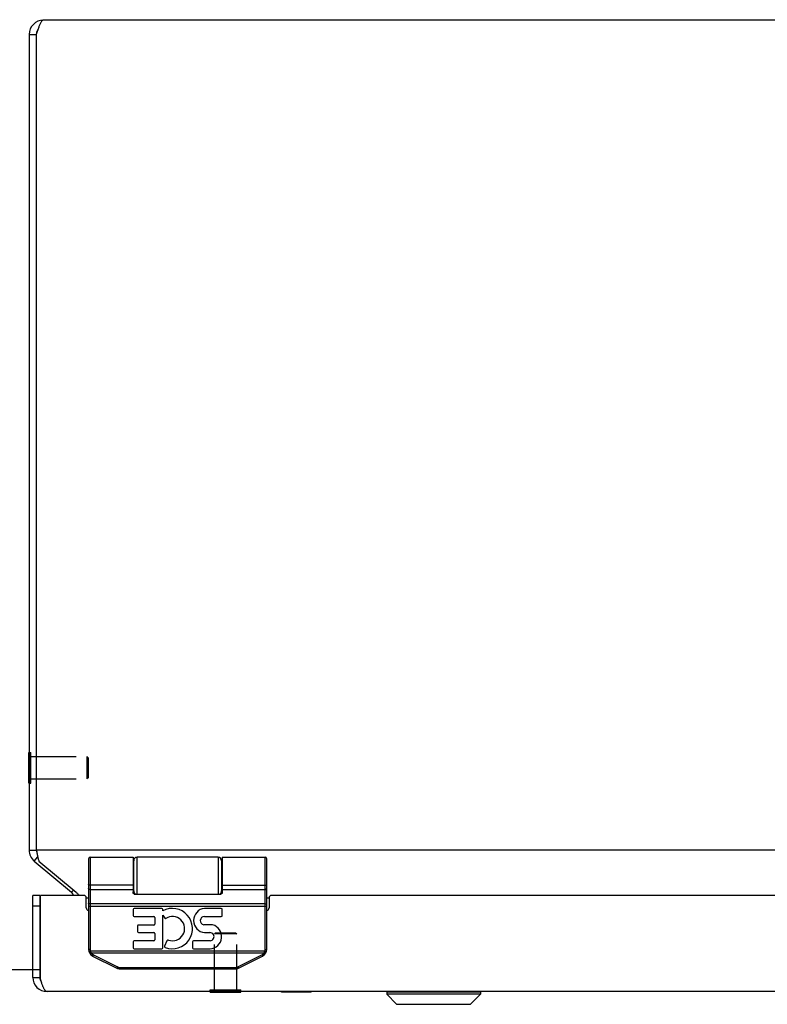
# Model space of a CAD drawing. Header units: inches. Extents: x 0 to 69.4, y 0 to 44.9.
# Tile 5 of 17: x 13.8 to 20.1, y 31.3 to 39.6. Entities that reach past the tile are written whole.
import ezdxf

# ---------------------------------------------------------------- set-up
doc = ezdxf.new("R2010")
doc.units = ezdxf.units.IN
doc.header["$LTSCALE"] = 3.814439
doc.header["$MEASUREMENT"] = 0
doc.linetypes.add('HIDDEN', pattern=[0.2, 0.1, -0.1])
doc.layers.get('0').update_dxf_attribs({"linetype": 'CONTINUOUS'})
for name, color, linetype in [('02___PRT_ALL_AXES', 7, 'CONTINUOUS'), ('06___PRT_ALL_SURFS', 7, 'CONTINUOUS'), ('DEFAULT_2', 8, 'HIDDEN'), ('DIMENSIONS', 7, 'CONTINUOUS')]:
    doc.layers.add(name, color=color, linetype=linetype)
doc.styles.get("Standard").update_dxf_attribs({"font": 'arial.ttf'})
doc.dimstyles.new('DIMSTYLE_1', dxfattribs={"dimtxt": 0.305971, "dimasz": 0.407961, "dimexe": 0.09, "dimexo": 0.07, "dimgap": 0.0375, "dimtad": 0, "dimtih": 1, "dimtoh": 1, "dimzin": 4, "dimdsep": 46, "dimtxsty": 'Standard', "dimblk": '_FILLED', "dimblk1": '_FILLED', "dimblk2": '_FILLED', "dimcen": 0.09, "dimazin": 1, "dimtfac": 1, "dimtofl": 0, "dimtmove": 0, "dimatfit": 3, "dimldrblk": '_FILLED', "dimfxl": 0, "dimtolj": 1, "dimtzin": 4, "dimarcsym": 0})

# ---------------------------------------------------------------- blocks, each defined once
blk = doc.blocks.new('_FILLED')
at = {"color": 0, "linetype": 'ByBlock'}
blk.add_solid([(0, 0), (-1, 0.2), (-1, -0.2)], dxfattribs=at)
blk = doc.blocks.new('*D3')
at = {"layer": 'DIMENSIONS', "color": 2, "linetype": 'Continuous'}
for p, q in [((13.7118, 39.5906), (12.8599, 39.5906)), ((13.2271, 39.5906), (13.2271, 35.8964)), ((13.2271, 31.5903), (13.2271, 35.2845)), ((13.9753, 31.5903), (12.8599, 31.5903))]:
    blk.add_line(p, q, dxfattribs=at)
at = {"layer": 'DIMENSIONS', "color": 2, "linetype": 'Continuous', "xscale": 0.4079614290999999, "yscale": 0.4079614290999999, "zscale": 0.4079614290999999}
for p, rotation in [((13.2271, 39.5906), 90), ((13.2271, 31.5903), 270)]:
    blk.add_blockref('_FILLED', p, dxfattribs=dict(at, rotation=rotation))
at = {"layer": 'DIMENSIONS', "color": 2, "linetype": 'Continuous', "insert": (13.2271, 35.7434), "char_height": 0.30597, "width": 0.831468, "attachment_point": 2, "line_spacing_factor": 0.9}
blk.add_mtext('8.00', dxfattribs=at)

msp = doc.modelspace()

# ---------------------------------------------------------------- linework, layer by layer
at = {"color": 3, "linetype": 'Continuous'}
for p, q in [((37.7574, 39.5906), (13.9974, 39.5906)), ((13.8774, 39.4706), (13.8774, 32.5975)), ((13.9374, 39.4706), (13.9374, 32.5975)), ((13.9374, 32.5975), (13.9404, 32.5826)), ((37.8174, 32.5975), (13.9374, 32.5975)), ((13.9202, 32.5056), (14.2336, 32.2427)), ((13.9588, 32.5056), (14.2722, 32.2427)), ((13.9074, 31.5261), (13.9074, 32.2161)), ((13.9724, 31.5104), (13.9724, 32.2161)), ((14.3374, 32.2161), (13.9724, 32.2161)), ((14.3574, 32.1967), (14.3774, 32.1967)), ((14.3574, 32.1111), (14.3574, 32.1961)), ((15.8774, 32.1967), (15.8974, 32.1967)), ((15.8974, 32.1961), (15.8974, 32.1111)), ((21.504, 32.2161), (15.9174, 32.2161)), ((37.7274, 31.4061), (14.0274, 31.4061))]:
    msp.add_line(p, q, dxfattribs=at)
at = {"color": 7, "linetype": 'Continuous'}
for p, q in [((13.8774, 39.4706), (13.9374, 39.4706)), ((13.8734, 33.1636), (13.8734, 33.4196)), ((13.8734, 33.4196), (13.8774, 33.4196)), ((13.8734, 33.1636), (13.8774, 33.1636)), ((13.8774, 32.5975), (13.9374, 32.5975)), ((13.9202, 32.5056), (13.9495, 32.5405)), ((14.3774, 32.5261), (14.3774, 31.7617)), ((14.3904, 32.5391), (14.3904, 31.7617)), ((14.7524, 32.5391), (14.7524, 32.248)), ((14.7874, 32.2281), (14.7874, 32.5391)), ((15.4674, 32.5391), (15.4674, 32.2281)), ((15.8644, 31.7617), (15.8644, 32.5391)), ((15.8774, 31.7617), (15.8774, 32.5261)), ((14.7574, 32.2303), (14.7574, 32.5091)), ((15.4974, 32.5091), (15.4974, 32.2303)), ((14.3774, 32.3086), (14.3774, 32.3087)), ((14.3774, 32.3085), (14.3774, 32.3086)), ((14.3774, 32.3084), (14.3774, 32.3085)), ((14.3774, 32.3083), (14.3774, 32.3084)), ((14.3774, 32.3082), (14.3774, 32.3083)), ((14.3774, 32.308), (14.3774, 32.3082)), ((14.3774, 32.3079), (14.3774, 32.3081)), ((15.5024, 32.3022), (15.8646, 32.3022)), ((15.5024, 32.3021), (15.8646, 32.3021)), ((15.8773, 32.3085), (15.8774, 32.3086)), ((15.8773, 32.3084), (15.8773, 32.3085)), ((15.8773, 32.3083), (15.8773, 32.3084)), ((15.8773, 32.3082), (15.8773, 32.3083)), ((15.8773, 32.308), (15.8773, 32.3082)), ((15.8774, 32.3086), (15.8774, 32.3087)), ((13.9674, 32.2161), (13.9074, 32.2161)), ((13.9674, 32.2161), (13.9674, 31.5261)), ((14.2336, 32.2427), (14.2495, 32.2617)), ((14.3904, 32.2662), (14.7524, 32.2662)), ((14.7624, 32.2281), (15.4924, 32.2281)), ((15.5024, 32.2662), (15.8644, 32.2662)), ((13.9674, 32.1261), (13.9074, 32.1261)), ((14.3774, 32.1263), (15.8774, 32.1263)), ((14.3826, 32.1459), (14.3823, 32.1459)), ((14.383, 32.1459), (14.3826, 32.1459)), ((14.3834, 32.1458), (14.383, 32.1459)), ((14.3837, 32.1458), (14.3834, 32.1458)), ((14.3841, 32.1458), (14.3837, 32.1458)), ((14.3845, 32.1457), (14.3841, 32.1458)), ((14.3849, 32.1457), (14.3845, 32.1457)), ((14.3859, 32.1456), (14.3855, 32.1457)), ((14.3863, 32.1456), (14.3859, 32.1456)), ((14.3867, 32.1456), (14.3863, 32.1456)), ((14.3871, 32.1456), (14.3867, 32.1456)), ((14.3876, 32.1456), (14.3871, 32.1456)), ((14.388, 32.1455), (14.3876, 32.1456)), ((14.3884, 32.1455), (14.388, 32.1455)), ((14.3888, 32.1455), (14.3884, 32.1455)), ((14.3893, 32.1455), (14.3888, 32.1455)), ((14.3897, 32.1455), (14.3893, 32.1455)), ((14.3901, 32.1455), (14.3897, 32.1455)), ((15.8646, 32.1455), (14.3901, 32.1455)), ((15.8646, 32.1455), (15.865, 32.1455)), ((15.865, 32.1455), (15.8654, 32.1455)), ((15.8654, 32.1455), (15.8659, 32.1455)), ((15.8659, 32.1455), (15.8663, 32.1455)), ((15.8663, 32.1455), (15.8667, 32.1455)), ((15.8667, 32.1455), (15.8672, 32.1456)), ((15.8672, 32.1456), (15.8676, 32.1456)), ((15.8676, 32.1456), (15.868, 32.1456)), ((15.868, 32.1456), (15.8684, 32.1456)), ((15.8684, 32.1456), (15.8688, 32.1456)), ((15.8688, 32.1456), (15.8692, 32.1457)), ((15.8692, 32.1457), (15.8696, 32.1457)), ((15.8696, 32.1457), (15.87, 32.1457)), ((15.87, 32.1457), (15.8704, 32.1457)), ((15.8704, 32.1457), (15.8708, 32.1458)), ((15.8708, 32.1458), (15.8712, 32.1458)), ((15.8712, 32.1458), (15.8715, 32.1458)), ((15.8715, 32.1458), (15.8719, 32.1459)), ((15.8719, 32.1459), (15.8722, 32.1459)), ((15.8722, 32.1459), (15.8726, 32.146)), ((15.8726, 32.146), (15.8729, 32.146)), ((14.3904, 31.7617), (14.3774, 31.7617)), ((14.3918, 31.7498), (14.3792, 31.7466)), ((14.3916, 31.7282), (14.3913, 31.7281)), ((14.3918, 31.7284), (14.3916, 31.7282)), ((14.3918, 31.7498), (15.8629, 31.7498)), ((14.3921, 31.7285), (14.3918, 31.7284)), ((14.3924, 31.7287), (14.3921, 31.7285)), ((14.3927, 31.7288), (14.3924, 31.7287)), ((14.393, 31.729), (14.3927, 31.7288)), ((14.3933, 31.7292), (14.393, 31.729)), ((14.3936, 31.7294), (14.3933, 31.7292)), ((14.3945, 31.7298), (14.3941, 31.7296)), ((14.3948, 31.73), (14.3945, 31.7298)), ((14.3951, 31.7302), (14.3948, 31.73)), ((14.3955, 31.7304), (14.3951, 31.7302)), ((14.396, 31.7308), (14.3955, 31.7304)), ((14.3965, 31.7311), (14.396, 31.7308)), ((14.397, 31.7314), (14.3965, 31.7311)), ((14.3976, 31.7317), (14.397, 31.7314)), ((14.3981, 31.7321), (14.3976, 31.7317)), ((14.3987, 31.7324), (14.3981, 31.7321)), ((14.3987, 31.7324), (15.8561, 31.7324)), ((14.4119, 31.7058), (14.6142, 31.6047)), ((14.4132, 31.7074), (14.4131, 31.7072)), ((14.4134, 31.7076), (14.4132, 31.7074)), ((14.4135, 31.7079), (14.4134, 31.7076)), ((14.4136, 31.7081), (14.4135, 31.7079)), ((14.4138, 31.7083), (14.4136, 31.7081)), ((14.4139, 31.7086), (14.4138, 31.7083)), ((14.4141, 31.709), (14.4139, 31.7086)), ((14.4144, 31.7094), (14.4141, 31.709)), ((14.4146, 31.7098), (14.4144, 31.7094)), ((14.4149, 31.7103), (14.4146, 31.7098)), ((14.4151, 31.7108), (14.4149, 31.7103)), ((14.4154, 31.7112), (14.4151, 31.7108)), ((14.4158, 31.7119), (14.4154, 31.7112)), ((14.4162, 31.7126), (14.4158, 31.7119)), ((14.4164, 31.7132), (14.4162, 31.7126)), ((14.4168, 31.7139), (14.4164, 31.7132)), ((14.4172, 31.7147), (14.4168, 31.7139)), ((14.4177, 31.7156), (14.4172, 31.7147)), ((14.4177, 31.7156), (14.62, 31.6145)), ((15.6347, 31.6145), (15.837, 31.7156)), ((15.6406, 31.6047), (15.8428, 31.7058)), ((15.837, 31.7156), (15.8373, 31.715)), ((15.8373, 31.715), (15.8377, 31.7143)), ((15.8377, 31.7143), (15.8381, 31.7135)), ((15.8381, 31.7135), (15.8385, 31.7128)), ((15.8385, 31.7128), (15.8388, 31.7121)), ((15.8388, 31.7121), (15.8392, 31.7114)), ((15.8392, 31.7114), (15.8396, 31.7108)), ((15.8396, 31.7108), (15.8398, 31.7103)), ((15.8398, 31.7103), (15.8401, 31.7098)), ((15.8401, 31.7098), (15.8403, 31.7094)), ((15.8403, 31.7094), (15.8406, 31.709)), ((15.8406, 31.709), (15.8408, 31.7086)), ((15.8408, 31.7086), (15.8409, 31.7083)), ((15.8409, 31.7083), (15.8411, 31.7081)), ((15.8411, 31.7081), (15.8412, 31.7079)), ((15.8412, 31.7079), (15.8414, 31.7076)), ((15.8414, 31.7076), (15.8415, 31.7074)), ((15.8415, 31.7074), (15.8416, 31.7072)), ((15.8416, 31.7072), (15.8417, 31.7071)), ((15.8561, 31.7324), (15.8566, 31.7321)), ((15.8566, 31.7321), (15.8571, 31.7317)), ((15.8571, 31.7317), (15.8577, 31.7314)), ((15.8577, 31.7314), (15.8582, 31.7311)), ((15.8582, 31.7311), (15.8587, 31.7308)), ((15.8587, 31.7308), (15.8592, 31.7304)), ((15.8598, 31.7301), (15.8601, 31.7299)), ((15.8601, 31.7299), (15.8604, 31.7297)), ((15.8604, 31.7297), (15.8608, 31.7295)), ((15.8608, 31.7295), (15.8611, 31.7294)), ((15.8611, 31.7294), (15.8614, 31.7292)), ((15.8614, 31.7292), (15.8617, 31.729)), ((15.8617, 31.729), (15.862, 31.7288)), ((15.862, 31.7288), (15.8623, 31.7287)), ((15.8623, 31.7287), (15.8626, 31.7285)), ((15.8626, 31.7285), (15.8629, 31.7284)), ((15.8629, 31.7498), (15.8755, 31.7466)), ((15.8629, 31.7284), (15.8632, 31.7282)), ((15.8632, 31.7282), (15.8634, 31.7281)), ((15.8634, 31.7281), (15.8637, 31.728)), ((15.8644, 31.7617), (15.8774, 31.7617)), ((14.6155, 31.6063), (14.6154, 31.6061)), ((14.6156, 31.6065), (14.6155, 31.6063)), ((14.6157, 31.6067), (14.6156, 31.6065)), ((14.6159, 31.607), (14.6157, 31.6067)), ((14.616, 31.6072), (14.6159, 31.607)), ((14.6162, 31.6075), (14.616, 31.6072)), ((14.6163, 31.6077), (14.6162, 31.6075)), ((14.6166, 31.6081), (14.6163, 31.6077)), ((14.6168, 31.6086), (14.6166, 31.6081)), ((14.6171, 31.609), (14.6168, 31.6086)), ((14.6173, 31.6095), (14.6171, 31.609)), ((14.6176, 31.6099), (14.6173, 31.6095)), ((14.6179, 31.6106), (14.6176, 31.6099)), ((14.6183, 31.6113), (14.6179, 31.6106)), ((14.6187, 31.612), (14.6183, 31.6113)), ((14.6191, 31.6128), (14.6187, 31.612)), ((14.6195, 31.6135), (14.6191, 31.6128)), ((14.62, 31.6145), (14.6195, 31.6135)), ((14.6421, 31.6093), (14.6421, 31.5981)), ((14.6421, 31.6093), (15.6126, 31.6093)), ((15.6126, 31.6093), (15.6126, 31.5981)), ((15.6347, 31.6145), (15.635, 31.6139)), ((15.635, 31.6139), (15.6354, 31.6131)), ((15.6354, 31.6131), (15.6358, 31.6124)), ((15.6358, 31.6124), (15.6362, 31.6117)), ((15.6362, 31.6117), (15.6366, 31.611)), ((15.6366, 31.611), (15.637, 31.6103)), ((15.637, 31.6103), (15.6373, 31.6096)), ((15.6373, 31.6096), (15.6376, 31.6092)), ((15.6376, 31.6092), (15.6378, 31.6087)), ((15.6378, 31.6087), (15.6381, 31.6083)), ((15.6381, 31.6083), (15.6383, 31.6078)), ((15.6383, 31.6078), (15.6385, 31.6075)), ((15.6385, 31.6075), (15.6387, 31.6072)), ((15.6387, 31.6072), (15.6388, 31.607)), ((15.6388, 31.607), (15.639, 31.6067)), ((15.639, 31.6067), (15.6391, 31.6065)), ((15.6391, 31.6065), (15.6392, 31.6063)), ((15.6392, 31.6063), (15.6394, 31.6061)), ((15.6394, 31.6061), (15.6395, 31.6059)), ((13.9074, 31.5261), (13.9674, 31.5261)), ((14.6421, 31.5981), (15.6126, 31.5981)), ((15.4024, 31.4021), (15.4024, 31.4061)), ((15.4024, 31.4021), (15.6584, 31.4021)), ((15.6584, 31.4021), (15.6584, 31.4061)), ((16.8883, 31.403), (16.8883, 31.3843)), ((16.8883, 31.403), (17.6764, 31.403)), ((16.8883, 31.3843), (16.9714, 31.3011)), ((17.6764, 31.3843), (16.8883, 31.3843)), ((17.6764, 31.3843), (17.5933, 31.3011)), ((17.6764, 31.403), (17.6764, 31.3843)), ((16.9714, 31.3011), (17.5933, 31.3011)), ((16.9764, 31.2991), (17.5883, 31.2991))]:
    msp.add_line(p, q, dxfattribs=at)
at = {"color": 3, "linetype": 'Continuous'}
for points in [[(13.9974, 39.5906), (13.9949, 39.5903), (13.9924, 39.5896), (13.9899, 39.5883), (13.9874, 39.5865), (13.9848, 39.5842), (13.9823, 39.5814), (13.9798, 39.5782), (13.9774, 39.5745), (13.9749, 39.5704), (13.9724, 39.5658), (13.9699, 39.5608), (13.9674, 39.5554), (13.9648, 39.5497), (13.9623, 39.5436), (13.9598, 39.5372), (13.9574, 39.5306), (13.9549, 39.5237), (13.9524, 39.5166), (13.9499, 39.5092), (13.9474, 39.5016), (13.9448, 39.494), (13.9423, 39.4862), (13.9398, 39.4784), (13.9374, 39.4706)], [(13.9404, 32.5826), (13.942, 32.5752), (13.9435, 32.5679), (13.945, 32.5607), (13.9465, 32.5537), (13.9481, 32.5468), (13.9496, 32.5401), (13.9511, 32.5337), (13.9527, 32.5275), (13.9542, 32.5216), (13.9557, 32.5159), (13.9573, 32.5106), (13.9588, 32.5056)], [(14.2989, 32.2161), (14.2979, 32.2172), (14.2936, 32.2221), (14.2893, 32.2267), (14.285, 32.2311), (14.2807, 32.2353), (14.2764, 32.2391), (14.2722, 32.2427)], [(14.0274, 31.4061), (14.0252, 31.4062), (14.0231, 31.4068), (14.021, 31.4077), (14.0189, 31.409), (14.0168, 31.4106), (14.0147, 31.4126), (14.0125, 31.415), (14.0104, 31.4176), (14.0083, 31.4207), (14.0062, 31.424), (14.0041, 31.4276), (14.002, 31.4316), (13.9999, 31.4358), (13.9977, 31.4404), (13.9956, 31.4451), (13.9935, 31.4502), (13.9914, 31.4554), (13.9893, 31.4609), (13.9872, 31.4666), (13.9851, 31.4724), (13.9829, 31.4785), (13.9808, 31.4846), (13.9787, 31.4909), (13.9766, 31.4973), (13.9745, 31.5038), (13.9724, 31.5104)]]:
    msp.add_lwpolyline(points, dxfattribs=at)
at = {"color": 7, "linetype": 'Continuous'}
for points in [[(15.5024, 32.5391), (15.5024, 32.248), (15.5023, 32.2473), (15.5023, 32.2467), (15.5023, 32.246), (15.5023, 32.2454), (15.5023, 32.2447), (15.5022, 32.2441), (15.5022, 32.2435), (15.5021, 32.2429), (15.5021, 32.2424), (15.502, 32.2419), (15.5019, 32.2413), (15.5019, 32.2409), (15.5018, 32.2404), (15.5017, 32.2399), (15.5016, 32.2395), (15.5015, 32.2391), (15.5014, 32.2387), (15.5014, 32.2383), (15.5013, 32.2379), (15.5012, 32.2375), (15.5011, 32.2372), (15.501, 32.2368), (15.5009, 32.2365), (15.5008, 32.2362), (15.5006, 32.2358), (15.5005, 32.2355), (15.5004, 32.2352), (15.5003, 32.235), (15.5002, 32.2347), (15.5001, 32.2344), (15.5, 32.2342), (15.4999, 32.2339), (15.4997, 32.2337), (15.4996, 32.2335), (15.4995, 32.2332), (15.4994, 32.233), (15.4993, 32.2328), (15.4991, 32.2326), (15.499, 32.2324), (15.4989, 32.2322), (15.4988, 32.232), (15.4986, 32.2319), (15.4985, 32.2317), (15.4984, 32.2315), (15.4983, 32.2314), (15.4982, 32.2312), (15.498, 32.2311), (15.4979, 32.2309), (15.4978, 32.2308), (15.4977, 32.2307), (15.4975, 32.2305), (15.4974, 32.2304), (15.4973, 32.2303), (15.4972, 32.2302), (15.4971, 32.2301), (15.4969, 32.2299), (15.4968, 32.2298), (15.4967, 32.2297), (15.4966, 32.2297), (15.4965, 32.2296), (15.4963, 32.2295), (15.4962, 32.2294), (15.4961, 32.2293), (15.496, 32.2292), (15.4959, 32.2292), (15.4958, 32.2291), (15.4956, 32.229), (15.4955, 32.229), (15.4954, 32.2289), (15.4953, 32.2288), (15.4952, 32.2288), (15.4951, 32.2287), (15.495, 32.2287), (15.4948, 32.2286), (15.4947, 32.2286), (15.4946, 32.2285), (15.4945, 32.2285), (15.4944, 32.2285), (15.4943, 32.2284), (15.4942, 32.2284), (15.4941, 32.2284), (15.494, 32.2283), (15.4939, 32.2283), (15.4937, 32.2283), (15.4936, 32.2282), (15.4935, 32.2282), (15.4934, 32.2282), (15.4933, 32.2282), (15.4932, 32.2282), (15.4931, 32.2282), (15.493, 32.2281), (15.4929, 32.2281), (15.4928, 32.2281), (15.4927, 32.2281), (15.4926, 32.2281), (15.4925, 32.2281), (15.4924, 32.2281)], [(14.7524, 32.3022), (14.3901, 32.3022), (14.3899, 32.3022), (14.3897, 32.3022), (14.3895, 32.3022), (14.3893, 32.3022), (14.3891, 32.3022), (14.3888, 32.3022), (14.3886, 32.3022), (14.3884, 32.3023), (14.3882, 32.3023), (14.388, 32.3023), (14.3878, 32.3023), (14.3876, 32.3023), (14.3873, 32.3024), (14.3871, 32.3024), (14.3869, 32.3024), (14.3867, 32.3024), (14.3865, 32.3025), (14.3863, 32.3025), (14.3861, 32.3025), (14.3859, 32.3026), (14.3857, 32.3026), (14.3855, 32.3027), (14.3853, 32.3027), (14.3851, 32.3027), (14.3849, 32.3028), (14.3847, 32.3028), (14.3845, 32.3029), (14.3843, 32.3029), (14.3841, 32.303), (14.3839, 32.303), (14.3837, 32.3031), (14.3835, 32.3032), (14.3834, 32.3032), (14.3832, 32.3033), (14.383, 32.3033), (14.3828, 32.3034), (14.3826, 32.3035), (14.3825, 32.3035), (14.3823, 32.3036), (14.3821, 32.3037), (14.382, 32.3037), (14.3818, 32.3038), (14.3816, 32.3039), (14.3815, 32.3039), (14.3813, 32.304), (14.3812, 32.3041), (14.381, 32.3042), (14.3809, 32.3043), (14.3807, 32.3043), (14.3806, 32.3044), (14.3804, 32.3045), (14.3803, 32.3046), (14.3802, 32.3047), (14.38, 32.3048), (14.3799, 32.3048), (14.3798, 32.3049), (14.3796, 32.305), (14.3795, 32.3051), (14.3794, 32.3052), (14.3793, 32.3053), (14.3792, 32.3054), (14.3791, 32.3055), (14.379, 32.3056), (14.3789, 32.3057), (14.3788, 32.3058), (14.3787, 32.3059), (14.3786, 32.306), (14.3785, 32.3061), (14.3784, 32.3062), (14.3783, 32.3063), (14.3782, 32.3064), (14.3781, 32.3065), (14.3781, 32.3066), (14.378, 32.3067), (14.3779, 32.3068), (14.3779, 32.3069), (14.3778, 32.307), (14.3778, 32.3071), (14.3777, 32.3072), (14.3777, 32.3073), (14.3776, 32.3074), (14.3776, 32.3075), (14.3775, 32.3076), (14.3775, 32.3077), (14.3775, 32.3079), (14.3774, 32.308)], [(14.7524, 32.3021), (14.3901, 32.3021), (14.3899, 32.3022), (14.3897, 32.3022), (14.3895, 32.3022), (14.3893, 32.3022), (14.3891, 32.3022), (14.3888, 32.3022), (14.3886, 32.3022), (14.3884, 32.3022), (14.3882, 32.3022), (14.388, 32.3023), (14.3878, 32.3023), (14.3876, 32.3023), (14.3873, 32.3023), (14.3871, 32.3024), (14.3869, 32.3024), (14.3867, 32.3024), (14.3865, 32.3024), (14.3863, 32.3025), (14.3861, 32.3025), (14.3859, 32.3025), (14.3857, 32.3026), (14.3855, 32.3026), (14.3853, 32.3027), (14.3851, 32.3027), (14.3849, 32.3028), (14.3847, 32.3028), (14.3845, 32.3029), (14.3843, 32.3029), (14.3841, 32.303), (14.3839, 32.303), (14.3837, 32.3031), (14.3835, 32.3031), (14.3834, 32.3032), (14.3832, 32.3032), (14.383, 32.3033), (14.3828, 32.3034), (14.3826, 32.3034), (14.3825, 32.3035), (14.3823, 32.3036), (14.3821, 32.3036), (14.382, 32.3037), (14.3818, 32.3038), (14.3816, 32.3038), (14.3815, 32.3039), (14.3813, 32.304), (14.3812, 32.3041), (14.381, 32.3041), (14.3809, 32.3042), (14.3807, 32.3043), (14.3806, 32.3044), (14.3804, 32.3045), (14.3803, 32.3046), (14.3802, 32.3046), (14.38, 32.3047), (14.3799, 32.3048), (14.3798, 32.3049), (14.3796, 32.305), (14.3795, 32.3051), (14.3794, 32.3052), (14.3793, 32.3053), (14.3792, 32.3054), (14.3791, 32.3055), (14.379, 32.3055), (14.3789, 32.3056), (14.3788, 32.3057), (14.3787, 32.3058), (14.3786, 32.3059), (14.3785, 32.306), (14.3784, 32.3061), (14.3783, 32.3062), (14.3782, 32.3063), (14.3781, 32.3064), (14.3781, 32.3065), (14.378, 32.3067), (14.3779, 32.3068), (14.3779, 32.3069), (14.3778, 32.307), (14.3778, 32.3071), (14.3777, 32.3072), (14.3777, 32.3073), (14.3776, 32.3074), (14.3776, 32.3075), (14.3775, 32.3076), (14.3775, 32.3077), (14.3775, 32.3078), (14.3774, 32.3079)], [(14.3904, 32.2662), (14.3901, 32.2662), (14.3899, 32.2662), (14.3897, 32.2662), (14.3895, 32.2662), (14.3893, 32.2662), (14.3891, 32.2662), (14.3888, 32.2663), (14.3886, 32.2663), (14.3884, 32.2663), (14.3882, 32.2663), (14.388, 32.2664), (14.3878, 32.2664), (14.3876, 32.2664), (14.3873, 32.2665), (14.3871, 32.2665), (14.3869, 32.2665), (14.3867, 32.2666), (14.3865, 32.2666), (14.3863, 32.2667), (14.3861, 32.2667), (14.3859, 32.2668), (14.3857, 32.2668), (14.3855, 32.2669), (14.3853, 32.267), (14.3851, 32.267), (14.3849, 32.2671), (14.3847, 32.2672), (14.3845, 32.2672), (14.3843, 32.2673), (14.3841, 32.2674), (14.3839, 32.2675), (14.3837, 32.2676), (14.3835, 32.2676), (14.3834, 32.2677), (14.3832, 32.2678), (14.383, 32.2679), (14.3828, 32.268), (14.3826, 32.2681), (14.3825, 32.2682), (14.3823, 32.2683), (14.3821, 32.2684), (14.382, 32.2685), (14.3818, 32.2686), (14.3816, 32.2687), (14.3815, 32.2688), (14.3813, 32.269), (14.3812, 32.2691), (14.381, 32.2692), (14.3809, 32.2693), (14.3807, 32.2694), (14.3806, 32.2695), (14.3804, 32.2697), (14.3803, 32.2698), (14.3802, 32.2699), (14.38, 32.2701), (14.3799, 32.2702), (14.3798, 32.2703), (14.3796, 32.2705), (14.3795, 32.2706), (14.3794, 32.2707), (14.3793, 32.2709), (14.3792, 32.271), (14.3791, 32.2712), (14.379, 32.2713), (14.3789, 32.2714), (14.3788, 32.2716), (14.3787, 32.2717), (14.3786, 32.2719), (14.3785, 32.272), (14.3784, 32.2722), (14.3783, 32.2723), (14.3782, 32.2725), (14.3781, 32.2726), (14.3781, 32.2728), (14.378, 32.273), (14.3779, 32.2731), (14.3779, 32.2733), (14.3778, 32.2734), (14.3778, 32.2736), (14.3777, 32.2737), (14.3777, 32.2739), (14.3776, 32.2741), (14.3776, 32.2742), (14.3775, 32.2744), (14.3775, 32.2746), (14.3775, 32.2747), (14.3774, 32.2749), (14.3774, 32.275), (14.3774, 32.2752), (14.3774, 32.2754), (14.3774, 32.2755), (14.3774, 32.2757), (14.3774, 32.2759), (14.3774, 32.276)], [(15.8644, 32.2662), (15.8646, 32.2662), (15.8648, 32.2662), (15.865, 32.2662), (15.8652, 32.2662), (15.8654, 32.2662), (15.8657, 32.2662), (15.8659, 32.2663), (15.8661, 32.2663), (15.8663, 32.2663), (15.8665, 32.2663), (15.8667, 32.2664), (15.8669, 32.2664), (15.8672, 32.2664), (15.8674, 32.2665), (15.8676, 32.2665), (15.8678, 32.2665), (15.868, 32.2666), (15.8682, 32.2666), (15.8684, 32.2667), (15.8686, 32.2667), (15.8688, 32.2668), (15.869, 32.2668), (15.8692, 32.2669), (15.8694, 32.267), (15.8696, 32.267), (15.8698, 32.2671), (15.87, 32.2672), (15.8702, 32.2672), (15.8704, 32.2673), (15.8706, 32.2674), (15.8708, 32.2675), (15.871, 32.2676), (15.8712, 32.2676), (15.8714, 32.2677), (15.8715, 32.2678), (15.8717, 32.2679), (15.8719, 32.268), (15.8721, 32.2681), (15.8722, 32.2682), (15.8724, 32.2683), (15.8726, 32.2684), (15.8728, 32.2685), (15.8729, 32.2686), (15.8731, 32.2687), (15.8732, 32.2688), (15.8734, 32.269), (15.8735, 32.2691), (15.8737, 32.2692), (15.8739, 32.2693), (15.874, 32.2694), (15.8741, 32.2695), (15.8743, 32.2697), (15.8744, 32.2698), (15.8746, 32.2699), (15.8747, 32.2701), (15.8748, 32.2702), (15.875, 32.2703), (15.8751, 32.2705), (15.8752, 32.2706), (15.8753, 32.2707), (15.8754, 32.2709), (15.8755, 32.271), (15.8757, 32.2712), (15.8758, 32.2713), (15.8759, 32.2714), (15.876, 32.2716), (15.8761, 32.2717), (15.8761, 32.2719), (15.8762, 32.272), (15.8763, 32.2722), (15.8764, 32.2723), (15.8765, 32.2725), (15.8766, 32.2726), (15.8766, 32.2728), (15.8767, 32.273), (15.8768, 32.2731), (15.8768, 32.2733), (15.8769, 32.2734), (15.877, 32.2736), (15.877, 32.2737), (15.8771, 32.2739), (15.8771, 32.2741), (15.8771, 32.2742), (15.8772, 32.2744), (15.8772, 32.2746), (15.8772, 32.2747), (15.8773, 32.2749), (15.8773, 32.275), (15.8773, 32.2752), (15.8773, 32.2754), (15.8773, 32.2755), (15.8773, 32.2757), (15.8774, 32.2759), (15.8774, 32.276)], [(15.8646, 32.3021), (15.8648, 32.3022), (15.865, 32.3022), (15.8652, 32.3022), (15.8654, 32.3022), (15.8657, 32.3022), (15.8659, 32.3022), (15.8661, 32.3022), (15.8663, 32.3022), (15.8665, 32.3022), (15.8667, 32.3023), (15.8669, 32.3023), (15.8672, 32.3023), (15.8674, 32.3023), (15.8676, 32.3024), (15.8678, 32.3024), (15.868, 32.3024), (15.8682, 32.3024), (15.8684, 32.3025), (15.8686, 32.3025), (15.8688, 32.3025), (15.869, 32.3026), (15.8692, 32.3026), (15.8694, 32.3027), (15.8696, 32.3027), (15.8698, 32.3028), (15.87, 32.3028), (15.8702, 32.3029), (15.8704, 32.3029), (15.8706, 32.303), (15.8708, 32.303), (15.871, 32.3031), (15.8712, 32.3031), (15.8714, 32.3032), (15.8715, 32.3032), (15.8717, 32.3033), (15.8719, 32.3034), (15.8721, 32.3034), (15.8722, 32.3035), (15.8724, 32.3036), (15.8726, 32.3036), (15.8728, 32.3037), (15.8729, 32.3038), (15.8731, 32.3038), (15.8732, 32.3039), (15.8734, 32.304), (15.8735, 32.3041), (15.8737, 32.3041), (15.8739, 32.3042), (15.874, 32.3043), (15.8741, 32.3044), (15.8743, 32.3045), (15.8744, 32.3046), (15.8746, 32.3046), (15.8747, 32.3047), (15.8748, 32.3048), (15.875, 32.3049), (15.8751, 32.305), (15.8752, 32.3051), (15.8753, 32.3052), (15.8754, 32.3053), (15.8755, 32.3054), (15.8757, 32.3055), (15.8758, 32.3055), (15.8759, 32.3056), (15.876, 32.3057), (15.8761, 32.3058), (15.8761, 32.3059), (15.8762, 32.306), (15.8763, 32.3061), (15.8764, 32.3062), (15.8765, 32.3063), (15.8766, 32.3064), (15.8766, 32.3065), (15.8767, 32.3067), (15.8768, 32.3068), (15.8768, 32.3069), (15.8769, 32.307), (15.877, 32.3071), (15.877, 32.3072), (15.8771, 32.3073), (15.8771, 32.3074), (15.8771, 32.3075), (15.8772, 32.3076), (15.8772, 32.3077), (15.8772, 32.3078), (15.8773, 32.3079), (15.8773, 32.3081)], [(15.8646, 32.3022), (15.8648, 32.3022), (15.865, 32.3022), (15.8652, 32.3022), (15.8654, 32.3022), (15.8657, 32.3022), (15.8659, 32.3022), (15.8661, 32.3022), (15.8663, 32.3023), (15.8665, 32.3023), (15.8667, 32.3023), (15.8669, 32.3023), (15.8672, 32.3023), (15.8674, 32.3024), (15.8676, 32.3024), (15.8678, 32.3024), (15.868, 32.3024), (15.8682, 32.3025), (15.8684, 32.3025), (15.8686, 32.3025), (15.8688, 32.3026), (15.869, 32.3026), (15.8692, 32.3027), (15.8694, 32.3027), (15.8696, 32.3027), (15.8698, 32.3028), (15.87, 32.3028), (15.8702, 32.3029), (15.8704, 32.3029), (15.8706, 32.303), (15.8708, 32.303), (15.871, 32.3031), (15.8712, 32.3032), (15.8714, 32.3032), (15.8715, 32.3033), (15.8717, 32.3033), (15.8719, 32.3034), (15.8721, 32.3035), (15.8722, 32.3035), (15.8724, 32.3036), (15.8726, 32.3037), (15.8728, 32.3037), (15.8729, 32.3038), (15.8731, 32.3039), (15.8732, 32.3039), (15.8734, 32.304), (15.8735, 32.3041), (15.8737, 32.3042), (15.8739, 32.3043), (15.874, 32.3043), (15.8741, 32.3044), (15.8743, 32.3045), (15.8744, 32.3046), (15.8746, 32.3047), (15.8747, 32.3048), (15.8748, 32.3048), (15.875, 32.3049), (15.8751, 32.305), (15.8752, 32.3051), (15.8753, 32.3052), (15.8754, 32.3053), (15.8755, 32.3054), (15.8757, 32.3055), (15.8758, 32.3056), (15.8759, 32.3057), (15.876, 32.3058), (15.8761, 32.3059), (15.8761, 32.306), (15.8762, 32.3061), (15.8763, 32.3062), (15.8764, 32.3063), (15.8765, 32.3064), (15.8766, 32.3065), (15.8766, 32.3066), (15.8767, 32.3067), (15.8768, 32.3068), (15.8768, 32.3069), (15.8769, 32.307), (15.877, 32.3071), (15.877, 32.3072), (15.8771, 32.3073), (15.8771, 32.3074), (15.8771, 32.3075), (15.8772, 32.3076), (15.8772, 32.3077), (15.8772, 32.3079), (15.8773, 32.308)], [(14.7624, 32.2281), (14.7623, 32.2281), (14.7621, 32.2281), (14.762, 32.2281), (14.7619, 32.2281), (14.7618, 32.2281), (14.7617, 32.2281), (14.7616, 32.2282), (14.7615, 32.2282), (14.7614, 32.2282), (14.7613, 32.2282), (14.7612, 32.2282), (14.7611, 32.2282), (14.761, 32.2283), (14.7609, 32.2283), (14.7607, 32.2283), (14.7606, 32.2284), (14.7605, 32.2284), (14.7604, 32.2284), (14.7603, 32.2285), (14.7602, 32.2285), (14.7601, 32.2285), (14.76, 32.2286), (14.7599, 32.2286), (14.7598, 32.2287), (14.7596, 32.2287), (14.7595, 32.2288), (14.7594, 32.2288), (14.7593, 32.2289), (14.7592, 32.229), (14.7591, 32.229), (14.759, 32.2291), (14.7588, 32.2292), (14.7587, 32.2292), (14.7586, 32.2293), (14.7585, 32.2294), (14.7584, 32.2295), (14.7583, 32.2296), (14.7581, 32.2297), (14.758, 32.2297), (14.7579, 32.2298), (14.7578, 32.2299), (14.7577, 32.2301), (14.7575, 32.2302), (14.7574, 32.2303), (14.7573, 32.2304), (14.7572, 32.2305), (14.7571, 32.2307), (14.7569, 32.2308), (14.7568, 32.2309), (14.7567, 32.2311), (14.7566, 32.2312), (14.7564, 32.2314), (14.7563, 32.2315), (14.7562, 32.2317), (14.7561, 32.2319), (14.7559, 32.232), (14.7558, 32.2322), (14.7557, 32.2324), (14.7556, 32.2326), (14.7555, 32.2328), (14.7553, 32.233), (14.7552, 32.2332), (14.7551, 32.2335), (14.755, 32.2337), (14.7549, 32.2339), (14.7547, 32.2342), (14.7546, 32.2344), (14.7545, 32.2347), (14.7544, 32.235), (14.7543, 32.2352), (14.7542, 32.2355), (14.7541, 32.2358), (14.754, 32.2362), (14.7539, 32.2365), (14.7537, 32.2368), (14.7536, 32.2372), (14.7535, 32.2375), (14.7535, 32.2379), (14.7534, 32.2383), (14.7533, 32.2387), (14.7532, 32.2391), (14.7531, 32.2395), (14.753, 32.2399), (14.7529, 32.2404), (14.7529, 32.2409), (14.7528, 32.2413), (14.7527, 32.2419), (14.7527, 32.2424), (14.7526, 32.2429), (14.7526, 32.2435), (14.7525, 32.2441), (14.7525, 32.2447), (14.7524, 32.2454), (14.7524, 32.246), (14.7524, 32.2467), (14.7524, 32.2473), (14.7524, 32.248)], [(14.3823, 32.1459), (14.382, 32.146), (14.3818, 32.146), (14.3816, 32.146), (14.3815, 32.146), (14.3813, 32.1461), (14.3812, 32.1461), (14.381, 32.1461), (14.3809, 32.1461), (14.3807, 32.1462), (14.3806, 32.1462), (14.3804, 32.1462), (14.3803, 32.1462), (14.3802, 32.1463), (14.38, 32.1463), (14.3799, 32.1463), (14.3798, 32.1463), (14.3796, 32.1464), (14.3795, 32.1464), (14.3794, 32.1464), (14.3793, 32.1465), (14.3792, 32.1465), (14.3791, 32.1465), (14.379, 32.1465), (14.3789, 32.1466), (14.3788, 32.1466), (14.3787, 32.1466), (14.3786, 32.1467), (14.3785, 32.1467), (14.3784, 32.1467), (14.3783, 32.1468), (14.3782, 32.1468), (14.3781, 32.1468), (14.3781, 32.1468), (14.378, 32.1469), (14.3779, 32.1469), (14.3779, 32.1469), (14.3778, 32.147), (14.3778, 32.147), (14.3777, 32.147), (14.3777, 32.1471), (14.3776, 32.1471), (14.3776, 32.1471), (14.3775, 32.1472), (14.3775, 32.1472), (14.3775, 32.1472), (14.3774, 32.1473), (14.3774, 32.1473), (14.3774, 32.1473), (14.3774, 32.1474), (14.3774, 32.1474), (14.3774, 32.1474), (14.3774, 32.1475), (14.3774, 32.1475)], [(14.3855, 32.1457), (14.3851, 32.1457), (14.3849, 32.1457)], [(15.8729, 32.146), (15.8731, 32.146), (15.8732, 32.146), (15.8734, 32.1461), (15.8735, 32.1461), (15.8737, 32.1461), (15.8739, 32.1461), (15.874, 32.1462), (15.8741, 32.1462), (15.8743, 32.1462), (15.8744, 32.1462), (15.8746, 32.1463), (15.8747, 32.1463), (15.8748, 32.1463), (15.875, 32.1463), (15.8751, 32.1464), (15.8752, 32.1464), (15.8753, 32.1464), (15.8754, 32.1465), (15.8755, 32.1465), (15.8757, 32.1465), (15.8758, 32.1465), (15.8759, 32.1466), (15.876, 32.1466), (15.8761, 32.1466), (15.8761, 32.1467), (15.8762, 32.1467), (15.8763, 32.1467), (15.8764, 32.1468), (15.8765, 32.1468), (15.8766, 32.1468), (15.8766, 32.1468), (15.8767, 32.1469), (15.8768, 32.1469), (15.8768, 32.1469), (15.8769, 32.147), (15.877, 32.147), (15.877, 32.147), (15.8771, 32.1471), (15.8771, 32.1471), (15.8771, 32.1471), (15.8772, 32.1472), (15.8772, 32.1472), (15.8772, 32.1472), (15.8773, 32.1473), (15.8773, 32.1473), (15.8773, 32.1473), (15.8773, 32.1474), (15.8773, 32.1474), (15.8773, 32.1474), (15.8774, 32.1475), (15.8774, 32.1475)], [(14.3913, 31.7281), (14.391, 31.728), (14.3909, 31.7279), (14.3908, 31.7279), (14.3907, 31.7278), (14.3905, 31.7277), (14.3904, 31.7277), (14.3903, 31.7276), (14.3902, 31.7276), (14.3901, 31.7275), (14.39, 31.7275), (14.3899, 31.7274), (14.3898, 31.7274), (14.3897, 31.7274), (14.3896, 31.7273), (14.3895, 31.7273), (14.3894, 31.7272), (14.3893, 31.7272), (14.3892, 31.7272), (14.3891, 31.7271), (14.389, 31.7271), (14.3889, 31.7271), (14.3889, 31.7271), (14.3888, 31.727), (14.3887, 31.727), (14.3886, 31.727), (14.3886, 31.727), (14.3885, 31.727), (14.3884, 31.727), (14.3884, 31.727), (14.3883, 31.7269), (14.3883, 31.7269), (14.3882, 31.7269), (14.3882, 31.7269), (14.3881, 31.7269), (14.3881, 31.7269), (14.388, 31.7269), (14.388, 31.7269), (14.388, 31.7269), (14.3879, 31.727), (14.3879, 31.727), (14.3879, 31.727), (14.3879, 31.727), (14.3879, 31.727), (14.3878, 31.727)], [(14.3918, 31.7498), (14.3919, 31.7492), (14.3921, 31.7486), (14.3922, 31.7481), (14.3924, 31.7475), (14.3925, 31.7469), (14.3927, 31.7464), (14.3928, 31.7458), (14.393, 31.7452), (14.3932, 31.7447), (14.3934, 31.7441), (14.3935, 31.7436), (14.3937, 31.743), (14.3939, 31.7425), (14.3941, 31.7419), (14.3943, 31.7414), (14.3945, 31.7408), (14.3948, 31.7403), (14.395, 31.7398), (14.3952, 31.7392), (14.3954, 31.7387), (14.3957, 31.7381), (14.3959, 31.7376), (14.3962, 31.7371), (14.3964, 31.7366), (14.3967, 31.736), (14.397, 31.7355), (14.3972, 31.735), (14.3975, 31.7345), (14.3978, 31.734), (14.3981, 31.7335), (14.3984, 31.7329), (14.3987, 31.7324)], [(14.3941, 31.7296), (14.3938, 31.7295), (14.3936, 31.7294)], [(14.3987, 31.7324), (14.399, 31.732), (14.3993, 31.7316), (14.3996, 31.7311), (14.3999, 31.7307), (14.4002, 31.7303), (14.4005, 31.7298), (14.4009, 31.7294), (14.4012, 31.729), (14.4015, 31.7286), (14.4019, 31.7281), (14.4022, 31.7277), (14.4026, 31.7273), (14.4029, 31.7269), (14.4033, 31.7265), (14.4036, 31.7261), (14.404, 31.7257), (14.4044, 31.7254), (14.4048, 31.725), (14.4051, 31.7246), (14.4055, 31.7242), (14.4059, 31.7239), (14.4063, 31.7235), (14.4067, 31.7231), (14.4071, 31.7228), (14.4075, 31.7224), (14.4079, 31.7221), (14.4083, 31.7217), (14.4087, 31.7214), (14.4092, 31.7211), (14.4096, 31.7207), (14.41, 31.7204), (14.4104, 31.7201), (14.4109, 31.7198), (14.4113, 31.7195), (14.4117, 31.7191), (14.4122, 31.7188), (14.4126, 31.7185), (14.4131, 31.7183), (14.4135, 31.718), (14.414, 31.7177), (14.4144, 31.7174), (14.4149, 31.7171), (14.4154, 31.7169), (14.4158, 31.7166), (14.4163, 31.7164), (14.4168, 31.7161), (14.4172, 31.7159), (14.4177, 31.7156)], [(14.4131, 31.7072), (14.413, 31.7071), (14.4129, 31.707), (14.4129, 31.7069), (14.4128, 31.7068), (14.4128, 31.7067), (14.4127, 31.7066), (14.4127, 31.7066), (14.4126, 31.7065), (14.4126, 31.7064), (14.4125, 31.7064), (14.4125, 31.7063), (14.4124, 31.7063), (14.4124, 31.7062), (14.4123, 31.7062), (14.4123, 31.7061), (14.4123, 31.7061), (14.4122, 31.706), (14.4122, 31.706), (14.4122, 31.7059), (14.4121, 31.7059), (14.4121, 31.7059), (14.4121, 31.7059), (14.4121, 31.7058), (14.412, 31.7058), (14.412, 31.7058), (14.412, 31.7058), (14.412, 31.7058), (14.412, 31.7058), (14.4119, 31.7058), (14.4119, 31.7058), (14.4119, 31.7058)], [(15.837, 31.7156), (15.8375, 31.7159), (15.8379, 31.7161), (15.8384, 31.7164), (15.8389, 31.7166), (15.8394, 31.7169), (15.8398, 31.7171), (15.8403, 31.7174), (15.8407, 31.7177), (15.8412, 31.718), (15.8416, 31.7183), (15.8421, 31.7185), (15.8425, 31.7188), (15.843, 31.7191), (15.8434, 31.7195), (15.8439, 31.7198), (15.8443, 31.7201), (15.8447, 31.7204), (15.8451, 31.7207), (15.8456, 31.7211), (15.846, 31.7214), (15.8464, 31.7217), (15.8468, 31.7221), (15.8472, 31.7224), (15.8476, 31.7228), (15.848, 31.7231), (15.8484, 31.7235), (15.8488, 31.7239), (15.8492, 31.7242), (15.8496, 31.7246), (15.85, 31.725), (15.8503, 31.7254), (15.8507, 31.7257), (15.8511, 31.7261), (15.8514, 31.7265), (15.8518, 31.7269), (15.8521, 31.7273), (15.8525, 31.7277), (15.8528, 31.7281), (15.8532, 31.7286), (15.8535, 31.729), (15.8539, 31.7294), (15.8542, 31.7298), (15.8545, 31.7303), (15.8548, 31.7307), (15.8551, 31.7311), (15.8554, 31.7316), (15.8558, 31.732), (15.8561, 31.7324)], [(15.8417, 31.7071), (15.8418, 31.707), (15.8418, 31.7069), (15.8419, 31.7068), (15.842, 31.7067), (15.842, 31.7066), (15.8421, 31.7066), (15.8421, 31.7065), (15.8422, 31.7064), (15.8422, 31.7064), (15.8422, 31.7063), (15.8423, 31.7063), (15.8423, 31.7062), (15.8424, 31.7062), (15.8424, 31.7061), (15.8424, 31.7061), (15.8425, 31.706), (15.8425, 31.706), (15.8425, 31.7059), (15.8426, 31.7059), (15.8426, 31.7059), (15.8426, 31.7059), (15.8427, 31.7058), (15.8427, 31.7058), (15.8427, 31.7058), (15.8427, 31.7058), (15.8427, 31.7058), (15.8428, 31.7058), (15.8428, 31.7058), (15.8428, 31.7058), (15.8428, 31.7058)], [(15.8561, 31.7324), (15.8564, 31.7329), (15.8566, 31.7335), (15.8569, 31.734), (15.8572, 31.7345), (15.8575, 31.735), (15.8578, 31.7355), (15.858, 31.736), (15.8583, 31.7366), (15.8585, 31.7371), (15.8588, 31.7376), (15.859, 31.7381), (15.8593, 31.7387), (15.8595, 31.7392), (15.8597, 31.7398), (15.86, 31.7403), (15.8602, 31.7408), (15.8604, 31.7414), (15.8606, 31.7419), (15.8608, 31.7425), (15.861, 31.743), (15.8612, 31.7436), (15.8614, 31.7441), (15.8615, 31.7447), (15.8617, 31.7452), (15.8619, 31.7458), (15.862, 31.7464), (15.8622, 31.7469), (15.8623, 31.7475), (15.8625, 31.7481), (15.8626, 31.7486), (15.8628, 31.7492), (15.8629, 31.7498)], [(15.8592, 31.7304), (15.8594, 31.7303), (15.8598, 31.7301)], [(15.8637, 31.728), (15.8638, 31.7279), (15.8639, 31.7279), (15.8641, 31.7278), (15.8642, 31.7277), (15.8643, 31.7277), (15.8644, 31.7276), (15.8645, 31.7276), (15.8646, 31.7275), (15.8648, 31.7275), (15.8649, 31.7274), (15.865, 31.7274), (15.8651, 31.7274), (15.8652, 31.7273), (15.8653, 31.7273), (15.8654, 31.7272), (15.8654, 31.7272), (15.8655, 31.7272), (15.8656, 31.7271), (15.8657, 31.7271), (15.8658, 31.7271), (15.8659, 31.7271), (15.8659, 31.727), (15.866, 31.727), (15.8661, 31.727), (15.8661, 31.727), (15.8662, 31.727), (15.8663, 31.727), (15.8663, 31.727), (15.8664, 31.7269), (15.8664, 31.7269), (15.8665, 31.7269), (15.8665, 31.7269), (15.8666, 31.7269), (15.8666, 31.7269), (15.8667, 31.7269), (15.8667, 31.7269), (15.8667, 31.7269), (15.8668, 31.727), (15.8668, 31.727), (15.8668, 31.727), (15.8668, 31.727), (15.8669, 31.727), (15.8669, 31.727)], [(14.6154, 31.6061), (14.6152, 31.6059), (14.6152, 31.6058), (14.6151, 31.6058), (14.6151, 31.6057), (14.615, 31.6056), (14.615, 31.6055), (14.6149, 31.6054), (14.6149, 31.6054), (14.6148, 31.6053), (14.6148, 31.6052), (14.6147, 31.6052), (14.6147, 31.6051), (14.6146, 31.6051), (14.6146, 31.605), (14.6146, 31.605), (14.6145, 31.6049), (14.6145, 31.6049), (14.6145, 31.6049), (14.6144, 31.6048), (14.6144, 31.6048), (14.6144, 31.6048), (14.6143, 31.6047), (14.6143, 31.6047), (14.6143, 31.6047), (14.6143, 31.6047), (14.6142, 31.6047), (14.6142, 31.6047), (14.6142, 31.6047), (14.6142, 31.6047), (14.6142, 31.6047), (14.6142, 31.6047)], [(14.62, 31.6145), (14.6205, 31.6142), (14.621, 31.614), (14.6215, 31.6138), (14.622, 31.6135), (14.6225, 31.6133), (14.623, 31.6131), (14.6235, 31.6129), (14.624, 31.6127), (14.6245, 31.6125), (14.625, 31.6123), (14.6255, 31.6121), (14.626, 31.6119), (14.6265, 31.6118), (14.6271, 31.6116), (14.6276, 31.6114), (14.6281, 31.6113), (14.6286, 31.6111), (14.6292, 31.611), (14.6297, 31.6108), (14.6302, 31.6107), (14.6307, 31.6106), (14.6313, 31.6105), (14.6318, 31.6103), (14.6323, 31.6102), (14.6329, 31.6101), (14.6334, 31.61), (14.634, 31.6099), (14.6345, 31.6098), (14.635, 31.6098), (14.6356, 31.6097), (14.6361, 31.6096), (14.6367, 31.6096), (14.6372, 31.6095), (14.6377, 31.6095), (14.6383, 31.6094), (14.6388, 31.6094), (14.6394, 31.6093), (14.6399, 31.6093), (14.6405, 31.6093), (14.641, 31.6093), (14.6416, 31.6093), (14.6421, 31.6093)], [(15.6126, 31.6093), (15.6131, 31.6093), (15.6137, 31.6093), (15.6142, 31.6093), (15.6148, 31.6093), (15.6153, 31.6093), (15.6159, 31.6094), (15.6164, 31.6094), (15.617, 31.6095), (15.6175, 31.6095), (15.6181, 31.6096), (15.6186, 31.6096), (15.6191, 31.6097), (15.6197, 31.6098), (15.6202, 31.6098), (15.6208, 31.6099), (15.6213, 31.61), (15.6218, 31.6101), (15.6224, 31.6102), (15.6229, 31.6103), (15.6234, 31.6105), (15.624, 31.6106), (15.6245, 31.6107), (15.625, 31.6108), (15.6256, 31.611), (15.6261, 31.6111), (15.6266, 31.6113), (15.6271, 31.6114), (15.6277, 31.6116), (15.6282, 31.6118), (15.6287, 31.6119), (15.6292, 31.6121), (15.6297, 31.6123), (15.6302, 31.6125), (15.6307, 31.6127), (15.6313, 31.6129), (15.6318, 31.6131), (15.6323, 31.6133), (15.6328, 31.6135), (15.6333, 31.6138), (15.6338, 31.614), (15.6342, 31.6142), (15.6347, 31.6145)], [(15.6395, 31.6059), (15.6395, 31.6058), (15.6396, 31.6058), (15.6396, 31.6057), (15.6397, 31.6056), (15.6398, 31.6055), (15.6398, 31.6054), (15.6398, 31.6054), (15.6399, 31.6053), (15.6399, 31.6052), (15.64, 31.6052), (15.64, 31.6051), (15.6401, 31.6051), (15.6401, 31.605), (15.6402, 31.605), (15.6402, 31.6049), (15.6402, 31.6049), (15.6403, 31.6049), (15.6403, 31.6048), (15.6403, 31.6048), (15.6403, 31.6048), (15.6404, 31.6047), (15.6404, 31.6047), (15.6404, 31.6047), (15.6405, 31.6047), (15.6405, 31.6047), (15.6405, 31.6047), (15.6405, 31.6047), (15.6405, 31.6047), (15.6405, 31.6047), (15.6406, 31.6047)]]:
    msp.add_lwpolyline(points, dxfattribs=at)
at = {"color": 3, "linetype": 'Continuous'}
for centre, radius, start, end in [((13.9974, 39.4706), 0.12, 90, 180), ((13.9974, 32.5975), 0.12, 180, 230), ((14.195, 32.1967), 0.06, 18.82008, 50), ((14.3374, 32.1961), 0.02, 0, 90), ((15.9174, 32.1961), 0.02, 90, 180), ((14.3774, 32.1111), 0.02, 180, 270), ((15.8774, 32.1111), 0.02, 270, 360), ((14.0274, 31.5261), 0.12, 180, 270)]:
    msp.add_arc(centre, radius, start, end, dxfattribs=at)
at = {"color": 7, "linetype": 'Continuous'}
for centre, radius, start, end in [((13.9974, 39.4706), 0.06, 144.26549, 180), ((13.9974, 32.5975), 0.06, 180, 203.1031), ((14.3904, 32.5261), 0.013, 90, 180), ((14.7874, 32.5091), 0.03, 90, 180), ((15.4674, 32.5091), 0.03, 0, 90), ((15.8644, 32.5261), 0.013, 0, 90), ((14.7874, 32.2541), 0.03, 180, 239.87231), ((15.4674, 32.2541), 0.03, 300.12769, 360), ((14.4399, 31.7617), 0.0625, 180, 243.43495), ((14.4399, 31.7617), 0.0495, 180, 193.94401), ((15.8149, 31.7617), 0.0625, 296.56505, 360), ((15.8149, 31.7617), 0.0495, 346.05599, 360), ((14.0274, 31.5261), 0.06, 180, 215.73245), ((14.6421, 31.6606), 0.0625, 243.43495, 270), ((15.6126, 31.6606), 0.0625, 270, 296.56505), ((16.8914, 31.403), 0.00305, 89.99998, 180), ((17.6734, 31.403), 0.00305, 0, 90.00002), ((16.9764, 31.3062), 0.0071, 225.00001, 270.00002), ((17.5883, 31.3062), 0.0071, 269.99998, 314.99999)]:
    msp.add_arc(centre, radius, start, end, dxfattribs=at)
at = {"layer": '02___PRT_ALL_AXES', "color": 7, "linetype": 'Continuous'}
for p, q in [((14.3904, 32.5391), (14.7524, 32.5391)), ((15.4674, 32.5391), (14.7874, 32.5391)), ((15.5024, 32.5391), (15.8644, 32.5391)), ((14.7574, 32.4596), (14.7524, 32.4596)), ((15.5024, 32.4596), (15.4974, 32.4596)), ((14.7574, 32.3036), (14.7524, 32.3036)), ((15.5024, 32.3036), (15.4974, 32.3036)), ((14.9941, 32.1073), (14.7626, 32.1073)), ((15.495, 32.1073), (15.3538, 32.1073)), ((14.7542, 32.0989), (14.7542, 32.047)), ((14.7626, 32.0386), (14.9267, 32.0386)), ((14.9351, 32.0302), (14.9351, 31.9755)), ((15.0025, 32.0872), (15.0025, 32.0989)), ((15.0025, 31.7755), (15.0025, 32.0499)), ((15.0025, 32.0499), (15.0204, 32.0244)), ((15.3533, 32.0386), (15.495, 32.0386)), ((15.5034, 32.047), (15.5034, 32.0989)), ((14.7887, 31.9587), (14.7887, 31.9118)), ((14.9267, 31.9671), (14.7971, 31.9671)), ((15.4216, 31.9686), (15.3468, 31.9686)), ((14.7971, 31.9034), (14.9267, 31.9034)), ((14.9351, 31.895), (14.9351, 31.8429)), ((15.3549, 31.9032), (15.3976, 31.903)), ((14.7542, 31.8261), (14.7542, 31.7755)), ((14.9267, 31.8345), (14.7626, 31.8345)), ((15.0372, 31.8334), (15.0176, 31.7881)), ((15.252, 31.8261), (15.252, 31.7755)), ((15.4, 31.8345), (15.2604, 31.8345)), ((14.7626, 31.7671), (14.9941, 31.7671)), ((15.2604, 31.7671), (15.4, 31.7671))]:
    msp.add_line(p, q, dxfattribs=at)
for centre, radius, start, end in [((14.7626, 32.0989), 0.0084, 90, 180), ((14.9941, 32.0989), 0.0084, 0, 90), ((15.082, 31.9369), 0.17, 249.29666, 117.88167), ((15.364, 32.0053), 0.1025, 95.66158, 264.93654), ((15.495, 32.0989), 0.0084, 0, 90), ((14.7626, 32.047), 0.0084, 180, 270), ((14.9267, 32.0302), 0.0084, 0, 90), ((15.0249, 32.0276), 0.0055, 215.0553, 302.92348), ((15.0836, 31.9369), 0.1025, 251.51399, 122.92348), ((15.3533, 32.0033), 0.0353, 90, 259.42104), ((15.495, 32.047), 0.0084, 270, 360), ((14.7971, 31.9587), 0.0084, 90, 180), ((14.9267, 31.9755), 0.0084, 270, 360), ((15.3955, 31.8695), 0.1025, 272.53111, 75.20132), ((14.7971, 31.9118), 0.0084, 180, 270), ((14.9267, 31.895), 0.0084, 0, 90), ((15.4, 31.8688), 0.0343, 270, 93.93719), ((14.7626, 31.8261), 0.0084, 90, 180), ((14.7626, 31.7755), 0.0084, 180, 270), ((14.9267, 31.8429), 0.0084, 270, 360), ((14.9941, 31.7755), 0.0084, 270, 360), ((15.0246, 31.785), 0.00764, 156.36559, 249.29666), ((15.0475, 31.8291), 0.0112, 71.51399, 157.30195), ((15.2604, 31.8261), 0.0084, 90, 180), ((15.2604, 31.7755), 0.0084, 180, 270)]:
    msp.add_arc(centre, radius, start, end, dxfattribs=at)
at = {"layer": '06___PRT_ALL_SURFS', "color": 7, "linetype": 'Continuous'}
for p, q in [((14.5964, 39.5946), (14.5964, 39.5906)), ((14.5964, 39.5946), (14.9084, 39.5946)), ((14.7524, 39.5946), (14.7524, 39.5906)), ((14.9084, 39.5946), (14.9084, 39.5906)), ((16.0024, 31.4021), (16.0024, 31.4061)), ((16.2524, 31.4021), (16.0024, 31.4021)), ((16.1274, 31.4021), (16.1274, 31.4061)), ((16.2524, 31.4021), (16.2524, 31.4061))]:
    msp.add_line(p, q, dxfattribs=at)
at = {"layer": 'DEFAULT_2', "color": 8, "linetype": 'HIDDEN'}
for p, q in [((13.8774, 33.4196), (13.8914, 33.4196)), ((13.8914, 33.1636), (13.8914, 33.4196)), ((13.8914, 33.3856), (14.3634, 33.3856)), ((14.3634, 33.3856), (14.3634, 33.1976)), ((14.3734, 33.3756), (14.3634, 33.3856)), ((14.3734, 33.3756), (14.3734, 33.2076)), ((13.8914, 33.1976), (14.3634, 33.1976)), ((14.3734, 33.2076), (14.3634, 33.1976)), ((13.8774, 33.1636), (13.8914, 33.1636)), ((15.4464, 31.9021), (15.4364, 31.8921)), ((15.4364, 31.4201), (15.4364, 31.8921)), ((15.6244, 31.8921), (15.4364, 31.8921)), ((15.4464, 31.9021), (15.6144, 31.9021)), ((15.6144, 31.9021), (15.6244, 31.8921)), ((15.6244, 31.4201), (15.6244, 31.8921)), ((15.4024, 31.4061), (15.4024, 31.4201)), ((15.4024, 31.4201), (15.6584, 31.4201)), ((15.6584, 31.4061), (15.6584, 31.4201))]:
    msp.add_line(p, q, dxfattribs=at)

# ---------------------------------------------------------------- dimensions: what is measured, and where the dimension line sits
at = {"layer": 'DIMENSIONS', "color": 2, "linetype": 'Continuous'}
dim = msp.add_linear_dim(base=(13.2271, 31.5903), p1=(13.7818, 39.5906), p2=(14.0453, 31.5903), angle=270, dimstyle='DIMSTYLE_1', dxfattribs=at)
dim.commit()
dim.dimension.update_dxf_attribs({"geometry": '*D3', "text_midpoint": (13.2256, 35.5887), "dimtype": 160})

doc.saveas('drawing.dxf')
